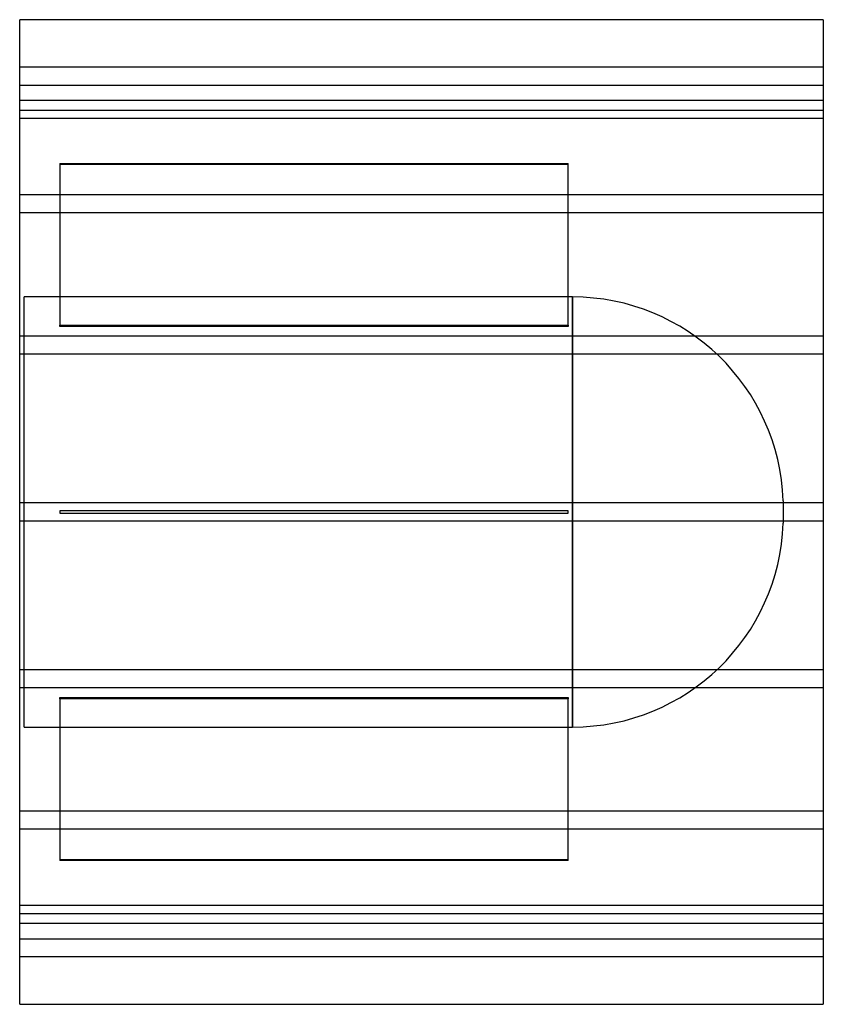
# Model space of a CAD drawing. Header units: millimetres. Extents: x -355 to 355, y -435 to 435.
import ezdxf

# ---------------------------------------------------------------- set-up
doc = ezdxf.new("R2010")
doc.units = ezdxf.units.MM
doc.layers.add('HIDDEN', color=7, linetype='Continuous')
doc.layers.add('THICK', color=7, linetype='Continuous')

msp = doc.modelspace()

# ---------------------------------------------------------------- linework, layer by layer
at = {"layer": 'HIDDEN'}
for p, q in [((355, 393), (-355, 393)), ((-355, 377), (355, 377)), ((355, 363.69), (-355, 363.69)), ((355, 363.69), (-355, 363.69)), ((-355, 355), (355, 355)), ((355, 347.69), (-355, 347.69)), ((355, 347.69), (-355, 347.69)), ((-319.5, 307.94), (129.5, 307.94)), ((-319.5, 307.94), (-319.5, 165.04)), ((129.5, 306.94), (-319.5, 306.94)), ((129.5, 165.04), (129.5, 307.94)), ((355, 280.24), (-355, 280.24)), ((355, 280.24), (-355, 280.24)), ((355, 264.24), (-355, 264.24)), ((355, 264.24), (-355, 264.24)), ((133.4, 190), (-351, 190)), ((-351, -190), (-351, 190)), ((133.4, 0), (133.4, 190)), ((133.4, 190), (133.4, -190)), ((-319.5, 165.04), (129.5, 165.04)), ((-319.5, 164.04), (-319.5, 165.04)), ((129.5, 164.04), (-319.5, 164.04)), ((129.5, 165.04), (129.5, 164.04)), ((355, 155.33), (-355, 155.33)), ((355, 155.33), (-355, 155.33)), ((355, 139.33), (-355, 139.33)), ((355, 139.33), (-355, 139.33)), ((319.5, 9.9), (319.5, -9.9)), ((355, 8), (-355, 8)), ((355, 8), (-355, 8)), ((-319.5, 1), (-319.5, 1)), ((-319.5, 1), (-319.5, -1)), ((129.5, 1), (-319.5, 1)), ((129.5, 1), (129.5, 1)), ((129.5, -1), (129.5, 1)), ((355, -8), (-355, -8)), ((355, -8), (-355, -8)), ((-319.5, -1), (-319.5, -1)), ((-319.5, -1), (129.5, -1)), ((129.5, -1), (129.5, -1)), ((133.4, -190), (133.4, 0)), ((355, -139.33), (-355, -139.33)), ((355, -139.33), (-355, -139.33)), ((355, -155.33), (-355, -155.33)), ((355, -155.33), (-355, -155.33)), ((-319.5, -165.04), (-319.5, -164.04)), ((-319.5, -164.04), (129.5, -164.04)), ((129.5, -165.04), (-319.5, -165.04)), ((-319.5, -165.04), (-319.5, -307.94)), ((129.5, -164.04), (129.5, -165.04)), ((129.5, -307.94), (129.5, -165.04)), ((-351, -190), (133.4, -190)), ((355, -264.24), (-355, -264.24)), ((355, -264.24), (-355, -264.24)), ((355, -280.24), (-355, -280.24)), ((355, -280.24), (-355, -280.24)), ((-319.5, -306.94), (129.5, -306.94)), ((129.5, -307.94), (-319.5, -307.94)), ((355, -347.69), (-355, -347.69)), ((355, -347.69), (-355, -347.69)), ((355, -355), (-355, -355)), ((355, -363.69), (-355, -363.69)), ((355, -363.69), (-355, -363.69)), ((-355, -377), (355, -377)), ((355, -393), (-355, -393))]:
    msp.add_line(p, q, dxfattribs=at)
for centre, start, end in [((133.4, 3.8), 1.87787, 89.99998), ((133.4, -3.8), 270.00002, 358.12213)]:
    msp.add_arc(centre, 186.2, start, end, dxfattribs=at)
at = {"layer": 'THICK'}
for p, q in [((355, 435), (-355, 435)), ((-355, -435), (-355, 435)), ((355, 435), (355, -435)), ((-355, -435), (355, -435))]:
    msp.add_line(p, q, dxfattribs=at)

doc.saveas('drawing.dxf')
